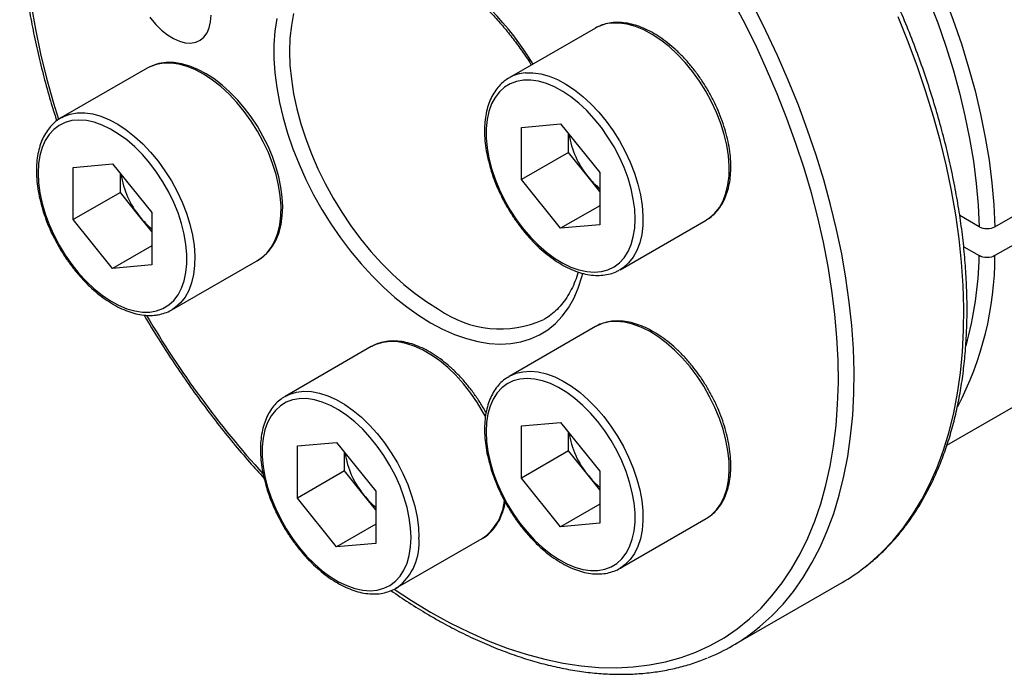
# Model space of a CAD drawing. Header units: millimetres. Extents: x 0 to 342, y 0 to 242.
# Tile 5 of 8: x 259 to 304, y 149 to 179. Entities that reach past the tile are written whole.
import ezdxf

# ---------------------------------------------------------------- set-up
doc = ezdxf.new("R2010")
doc.units = ezdxf.units.MM
doc.layers.add('OUTLINE', color=7, linetype='CONTINUOUS')

msp = doc.modelspace()

# ---------------------------------------------------------------- linework, layer by layer
at = {"layer": 'OUTLINE'}
for p, q in [((285.1827, 178.2882), (281.2936, 176.0431)), ((285.2529, 178.3266), (285.1827, 178.2882)), ((303.2013, 169.3251), (316.6363, 177.081)), ((264.9744, 176.4813), (261.0853, 174.2362)), ((281.2714, 176.0301), (281.2936, 176.0431)), ((316.6363, 175.7745), (303.2013, 168.0187)), ((261.0853, 174.2362), (261.129, 174.2605)), ((281.8488, 173.8099), (283.6166, 173.968)), ((281.8488, 171.4528), (281.8488, 173.8099)), ((283.6166, 173.968), (285.3844, 171.7689)), ((283.9702, 172.6774), (283.9702, 173.5282)), ((283.9702, 172.6774), (281.8488, 171.4528)), ((284.854, 171.5778), (283.9702, 172.6774)), ((261.6405, 172.003), (263.4083, 172.161)), ((261.6405, 169.6458), (261.6405, 172.003)), ((263.4083, 172.161), (265.1761, 169.962)), ((263.7619, 170.8704), (263.7619, 171.7212)), ((283.6166, 169.2537), (281.8488, 171.4528)), ((285.3844, 170.9181), (284.854, 171.5778)), ((285.3844, 171.7689), (285.3844, 169.4117)), ((263.7619, 170.8704), (261.6405, 169.6458)), ((264.6458, 169.7709), (263.7619, 170.8704)), ((285.3844, 170.2742), (283.6166, 169.2537)), ((263.4083, 167.4467), (261.6405, 169.6458)), ((265.1761, 169.1112), (264.6458, 169.7709)), ((265.1761, 169.962), (265.1761, 167.6048)), ((286.2932, 167.3826), (290.1823, 169.6277)), ((290.1823, 169.6277), (290.2088, 169.6434)), ((302.494, 169.3252), (301.6095, 169.8359)), ((285.3844, 169.4117), (283.6166, 169.2537)), ((265.1761, 168.4673), (263.4083, 167.4467)), ((301.7927, 168.4236), (302.494, 168.0188)), ((265.1761, 167.6048), (263.4083, 167.4467)), ((266.0849, 165.5757), (269.974, 167.8208)), ((286.2932, 167.3826), (286.2495, 167.3583)), ((301.0333, 159.4601), (311.778, 165.6629)), ((266.1071, 165.5887), (266.0849, 165.5757)), ((285.1827, 164.8153), (281.2936, 162.5702)), ((285.2044, 164.8276), (285.1827, 164.8153)), ((275.0785, 163.9119), (271.1894, 161.6667)), ((275.0931, 163.9202), (275.0785, 163.9119)), ((281.2449, 162.541), (281.2936, 162.5702)), ((281.8488, 160.337), (283.6166, 160.495)), ((281.8488, 157.9798), (281.8488, 160.337)), ((283.6166, 160.495), (285.3844, 158.296)), ((283.9702, 159.2044), (283.9702, 160.0552)), ((271.7447, 159.4335), (273.5125, 159.5916)), ((271.7447, 157.0764), (271.7447, 159.4335)), ((273.5125, 159.5916), (275.2802, 157.3925)), ((273.866, 158.301), (273.866, 159.1518)), ((283.9702, 159.2044), (281.8488, 157.9798)), ((284.854, 158.1049), (283.9702, 159.2044)), ((273.866, 158.301), (271.7447, 157.0764)), ((274.7499, 157.2014), (273.866, 158.301)), ((285.3844, 157.4452), (284.854, 158.1049)), ((285.3844, 158.296), (285.3844, 155.9388)), ((283.6166, 155.7807), (281.8488, 157.9798)), ((275.2802, 156.5417), (274.7499, 157.2014)), ((275.2802, 157.3925), (275.2802, 155.0353)), ((273.5125, 154.8773), (271.7447, 157.0764)), ((285.3844, 156.8013), (283.6166, 155.7807)), ((275.2802, 155.8978), (273.5125, 154.8773)), ((285.3844, 155.9388), (283.6166, 155.7807)), ((286.2932, 153.9097), (290.1823, 156.1548)), ((290.1823, 156.1548), (290.2517, 156.1972)), ((275.2802, 155.0353), (273.5125, 154.8773)), ((276.189, 153.0062), (280.0781, 155.2514)), ((286.3927, 153.9719), (286.2932, 153.9097)), ((291.3576, 150.4104), (296.3073, 153.2678)), ((276.2296, 153.0304), (276.189, 153.0062))]:
    msp.add_line(p, q, dxfattribs=at)
at = {"layer": 'OUTLINE', "flags": 128}
for points in [[(277.7551, 151.9265), (278.6233, 151.449), (279.4896, 151.0199), (280.352, 150.6402), (281.2086, 150.3108), (282.0575, 150.0323), (282.8968, 149.8054), (283.7246, 149.6307), (284.5391, 149.5084), (285.3385, 149.4389), (286.121, 149.4223), (286.8847, 149.4587), (287.6281, 149.548), (288.3495, 149.6899), (289.0473, 149.8843), (289.7198, 150.1305), (290.3656, 150.4281), (290.9834, 150.7764), (291.5715, 151.1747), (292.1289, 151.622), (292.6542, 152.1174), (293.1462, 152.6597), (293.6039, 153.2478), (294.0262, 153.8803), (294.4123, 154.5558), (294.7611, 155.2728), (295.072, 156.0297), (295.3443, 156.8248), (295.5773, 157.6564), (295.7706, 158.5225), (295.9236, 159.4213), (296.0361, 160.3508), (296.1078, 161.3088), (296.1386, 162.2933), (296.1283, 163.302), (296.0771, 164.3327), (295.9849, 165.3831), (295.8521, 166.4508), (295.6789, 167.5335), (295.4657, 168.6287), (295.213, 169.7341), (294.9214, 170.8471), (294.5914, 171.9652), (294.2238, 173.086), (293.8196, 174.207), (293.3794, 175.3256), (292.9044, 176.4393), (292.3956, 177.5458), (291.8542, 178.6424), (291.2812, 179.7268)], [(300.224, 179.5718), (300.6224, 178.521), (300.9846, 177.469), (301.3099, 176.4184), (301.5974, 175.372), (301.8462, 174.3323), (302.056, 173.302), (302.226, 172.2835), (302.3558, 171.2796), (302.4453, 170.2927), (302.494, 169.3252)], [(300.9206, 179.7098), (301.3213, 178.6443), (301.6856, 177.5777), (302.0126, 176.5129), (302.3015, 175.4524), (302.5516, 174.3988), (302.7622, 173.3548), (302.9328, 172.3228), (303.0631, 171.3056), (303.1527, 170.3055), (303.2013, 169.3251)], [(259.7396, 179.3227), (259.9329, 178.2334), (260.1659, 177.1328), (260.4382, 176.0234), (260.7491, 174.9075), (260.9733, 174.1744)], [(271.5767, 178.9423), (271.4738, 178.4044), (271.4118, 177.8353), (271.3911, 177.2386), (271.4118, 176.618), (271.4738, 175.9774), (271.5767, 175.3206), (271.7199, 174.6517), (271.9025, 173.9749), (272.1233, 173.2943), (272.381, 172.6141), (272.6741, 171.9385), (273.0006, 171.2716), (273.3587, 170.6177), (273.746, 169.9806), (274.1602, 169.3644), (274.5988, 168.7729), (275.059, 168.2096), (275.538, 167.678), (276.0328, 167.1816), (276.5405, 166.7232), (277.0578, 166.3057), (277.5816, 165.9317), (278.1087, 165.6035)], [(292.3435, 151.0713), (292.6022, 151.2787), (293.1391, 151.7623), (293.6434, 152.2926), (294.1141, 152.8686), (294.5501, 153.489), (294.9506, 154.1524), (295.3145, 154.8575), (295.6412, 155.6026), (295.9299, 156.3861), (296.18, 157.2064), (296.3909, 158.0617), (296.5623, 158.9502), (296.6937, 159.8698), (296.7849, 160.8187), (296.8356, 161.7947), (296.8457, 162.7958), (296.8153, 163.8197), (296.7443, 164.8644), (296.633, 165.9274), (296.4816, 167.0065), (296.2904, 168.0994), (296.0598, 169.2037), (295.7903, 170.3169), (295.4825, 171.4368), (295.1371, 172.5609), (294.7549, 173.6866), (294.3365, 174.8117), (293.883, 175.9336), (293.3954, 177.05), (292.8747, 178.1583), (292.3219, 179.2563)], [(265.091, 178.7815), (265.1269, 178.7332), (265.3647, 178.4467), (265.6194, 178.194), (265.8851, 177.9811), (266.1555, 177.813), (266.4244, 177.6936), (266.6854, 177.6258), (266.9323, 177.6111), (267.1595, 177.6498), (267.3616, 177.7411), (267.5337, 177.8828), (267.6721, 178.0716), (267.7732, 178.3031), (267.8349, 178.5718), (267.8556, 178.8714)], [(270.8134, 178.7186), (270.7307, 178.1481), (270.6892, 177.5484), (270.6892, 176.9229), (270.7307, 176.2753), (270.8134, 175.6093), (270.9368, 174.929), (271.1002, 174.2383), (271.3027, 173.5412), (271.5431, 172.8419), (271.8199, 172.1445), (272.1315, 171.4529), (272.4762, 170.7714), (272.8518, 170.1038), (273.2562, 169.4542), (273.687, 168.8263), (274.1417, 168.2238), (274.6175, 167.6503), (275.1118, 167.1091), (275.6216, 166.6033), (276.1439, 166.1361), (276.6757, 165.71), (277.2138, 165.3276), (277.7551, 164.9912)], [(290.2088, 169.6434), (290.3354, 169.7277), (290.5725, 169.9378), (290.7757, 170.1951), (290.9427, 170.4965), (291.0715, 170.8385), (291.1605, 171.217), (291.2088, 171.6277), (291.2157, 172.0657), (291.1812, 172.5259), (291.1057, 173.0029), (290.99, 173.491), (290.8355, 173.9847), (290.6441, 174.478), (290.418, 174.9653), (290.1598, 175.4407), (289.8726, 175.8988), (289.5596, 176.3341), (289.2247, 176.7415), (288.8717, 177.1163), (288.5047, 177.4541), (288.1281, 177.7509), (287.7463, 178.0032), (287.3637, 178.2081), (286.9849, 178.3631), (286.6142, 178.4666), (286.2561, 178.5171), (285.9147, 178.5142)], [(297.2932, 153.9288), (297.552, 154.1361), (298.0889, 154.6197), (298.5932, 155.1501), (299.0639, 155.7261), (299.4999, 156.3465), (299.9003, 157.0099), (300.2642, 157.7149), (300.5909, 158.46), (300.8796, 159.2435), (301.1297, 160.0638), (301.3407, 160.9192), (301.5121, 161.8076), (301.6435, 162.7272), (301.7346, 163.6761), (301.7853, 164.6521), (301.7955, 165.6532), (301.765, 166.6772), (301.6941, 167.7218), (301.5828, 168.7848), (301.4313, 169.8639), (301.2401, 170.9568), (301.0095, 172.0611), (300.74, 173.1744), (300.4323, 174.2942), (300.0869, 175.4183), (299.7046, 176.5441), (299.2863, 177.6691), (298.8328, 178.7911)], [(269.9242, 167.7953), (269.9466, 167.8053), (270.203, 167.9772), (270.4297, 168.1909), (270.6252, 168.4443), (270.7881, 168.7358), (270.9169, 169.0633), (271.0097, 169.4238), (271.0653, 169.8136), (271.0829, 170.2279), (271.0625, 170.6621), (271.0046, 171.1112), (270.91, 171.5706), (270.7801, 172.0354), (270.6162, 172.5011), (270.4203, 172.963), (270.1943, 173.4165), (269.9406, 173.8571), (269.6618, 174.2803), (269.3607, 174.6818), (269.0402, 175.0576), (268.7033, 175.4037), (268.3533, 175.7166), (267.9936, 175.993), (267.6272, 176.2298), (267.2578, 176.4243), (266.8887, 176.5738), (266.524, 176.676), (266.1679, 176.7293), (265.825, 176.7325), (265.5002, 176.686), (265.1981, 176.591), (264.9463, 176.4623), (264.9463, 176.4623)], [(269.974, 167.8208), (270.1271, 167.9208), (270.3642, 168.1309), (270.5675, 168.3882), (270.7344, 168.6896), (270.8632, 169.0315), (270.9522, 169.4101), (271.0005, 169.8208), (271.0074, 170.2588), (270.9729, 170.719), (270.8974, 171.1959), (270.7817, 171.6841), (270.6273, 172.1778), (270.4358, 172.6711), (270.2097, 173.1584), (269.9515, 173.6338), (269.6643, 174.0918), (269.3513, 174.5271), (269.0164, 174.9346), (268.6634, 175.3094), (268.2964, 175.6471), (267.9198, 175.9439), (267.538, 176.1963), (267.1554, 176.4011), (266.7766, 176.5562), (266.406, 176.6596), (266.0478, 176.7102), (265.7064, 176.7073), (265.3857, 176.651), (265.0895, 176.5419), (264.9744, 176.4813)], [(282.0256, 176.2691), (282.367, 176.272), (282.7252, 176.2214), (283.0958, 176.118), (283.4746, 175.963), (283.8572, 175.7581), (284.239, 175.5057), (284.6156, 175.209), (284.9826, 174.8712), (285.3356, 174.4964), (285.6705, 174.0889), (285.9835, 173.6536), (286.2707, 173.1956), (286.5289, 172.7202), (286.755, 172.2329), (286.9465, 171.7396), (287.1009, 171.2459), (287.2166, 170.7577), (287.2921, 170.2808), (287.3266, 169.8206), (287.3197, 169.3826), (287.2714, 168.9719), (287.1824, 168.5933), (287.0536, 168.2514), (286.8867, 167.95), (286.6834, 167.6927), (286.4463, 167.4826), (286.2932, 167.3826)], [(281.9372, 175.9392), (281.6274, 175.8844), (281.3418, 175.7776), (281.0837, 175.6203), (280.8565, 175.4143), (280.6627, 175.1621), (280.5047, 174.8668), (280.3846, 174.532), (280.3037, 174.1617), (280.2629, 173.7605), (280.2629, 173.3332), (280.3037, 172.885), (280.3846, 172.4213), (280.5047, 171.9477), (280.6627, 171.4701), (280.8565, 170.9942), (281.0837, 170.5258), (281.3418, 170.0705), (281.6274, 169.6339), (281.9372, 169.2214), (282.2674, 168.8378), (282.614, 168.4879), (282.9727, 168.1759), (283.3392, 167.9056), (283.7092, 167.6803), (284.0779, 167.5027), (284.4411, 167.3749), (284.7943, 167.2986), (285.1332, 167.2746), (285.4537, 167.3033), (285.7518, 167.3842), (286.0241, 167.5165), (286.2671, 167.6984), (286.478, 167.9279), (286.6541, 168.202), (286.7934, 168.5175), (286.8941, 168.8706), (286.955, 169.2569), (286.9754, 169.6718), (286.955, 170.1103), (286.8941, 170.5669), (286.7934, 171.0363), (286.6541, 171.5126), (286.478, 171.9901), (286.2671, 172.463), (286.0241, 172.9255), (285.7518, 173.3721), (285.4537, 173.7973), (285.1332, 174.196), (284.7943, 174.5633), (284.4411, 174.8947), (284.0779, 175.1863), (283.7092, 175.4345), (283.3392, 175.6363), (282.9727, 175.7892), (282.614, 175.8914), (282.2674, 175.9416), (281.9372, 175.9392)], [(265.0877, 165.4755), (265.3975, 165.5304), (265.6831, 165.6371), (265.9412, 165.7944), (266.1685, 166.0005), (266.3623, 166.2526), (266.5202, 166.5479), (266.6403, 166.8827), (266.7213, 167.253), (266.762, 167.6542), (266.762, 168.0815), (266.7213, 168.5298), (266.6403, 168.9935), (266.5202, 169.467), (266.3623, 169.9446), (266.1685, 170.4205), (265.9412, 170.889), (265.6831, 171.3442), (265.3975, 171.7808), (265.0877, 172.1933), (264.7575, 172.5769), (264.411, 172.9268), (264.0522, 173.2388), (263.6857, 173.5091), (263.3158, 173.7344), (262.947, 173.912), (262.5838, 174.0398), (262.2306, 174.1161), (261.8917, 174.1401), (261.5712, 174.1114), (261.2731, 174.0305), (261.0008, 173.8982), (260.7578, 173.7163), (260.5469, 173.4868), (260.3708, 173.2127), (260.2315, 172.8972), (260.1309, 172.5441), (260.0699, 172.1578), (260.0496, 171.7429), (260.0699, 171.3044), (260.1309, 170.8478), (260.2315, 170.3784), (260.3708, 169.9021), (260.5469, 169.4246), (260.7578, 168.9517), (261.0008, 168.4892), (261.2731, 168.0426), (261.5712, 167.6174), (261.8917, 167.2187), (262.2306, 166.8514), (262.5838, 166.52), (262.947, 166.2284), (263.3158, 165.9802), (263.6857, 165.7785), (264.0522, 165.6255), (264.411, 165.5234), (264.7575, 165.4731), (265.0877, 165.4755)], [(261.129, 174.2605), (261.2004, 174.2968), (261.4966, 174.4059), (261.8173, 174.4622), (262.1587, 174.4651), (262.5169, 174.4145), (262.8875, 174.3111), (263.2664, 174.156), (263.6489, 173.9511), (264.0307, 173.6988), (264.4073, 173.402), (264.7743, 173.0643), (265.1273, 172.6894), (265.4622, 172.282), (265.7752, 171.8467), (266.0624, 171.3887), (266.3206, 170.9132), (266.5468, 170.426), (266.7382, 169.9326), (266.8926, 169.439), (267.0083, 168.9508), (267.0838, 168.4738), (267.1183, 168.0136), (267.1114, 167.5756), (267.0632, 167.165), (266.9741, 166.7864), (266.8454, 166.4444), (266.6784, 166.143), (266.4751, 165.8858), (266.238, 165.6756), (266.1071, 165.5887)], [(277.7551, 164.9912), (278.2964, 164.7027), (278.8345, 164.4637), (279.3663, 164.2759), (279.8886, 164.1401), (280.3984, 164.0572), (280.8927, 164.0277), (281.3685, 164.0518), (281.8232, 164.1294), (282.254, 164.2599), (282.6584, 164.4426), (283.034, 164.6765), (283.3787, 164.9601), (283.6903, 165.2918), (283.9671, 165.6697), (284.2075, 166.0915), (284.41, 166.5548), (284.5734, 167.0568), (284.6148, 167.215)], [(289.4502, 163.0003), (289.1088, 163.3974), (288.7507, 163.7603), (288.38, 164.0848), (288.0012, 164.3671), (287.6186, 164.604), (287.2368, 164.7925), (286.8602, 164.9305), (286.4933, 165.0164), (286.1402, 165.0492), (285.8053, 165.0284), (285.4924, 164.9545), (285.2051, 164.8281), (285.2044, 164.8276)], [(280.237, 160.7379), (280.1451, 160.9075), (279.8672, 161.372), (279.5624, 161.8154), (279.2344, 162.2327), (278.887, 162.6189), (278.5242, 162.9695), (278.1503, 163.2803), (277.7697, 163.5478), (277.3869, 163.7688), (277.0063, 163.9407), (276.6325, 164.0615), (276.2697, 164.1298), (275.9223, 164.1448), (275.5942, 164.1062), (275.2895, 164.0146), (275.0931, 163.9202)], [(290.2517, 156.1972), (290.418, 156.3194), (290.6441, 156.5456), (290.8355, 156.8179), (290.99, 157.1332), (291.1057, 157.4879), (291.1812, 157.8776), (291.2157, 158.298), (291.2088, 158.744), (291.1605, 159.2104), (291.0715, 159.6917), (290.9427, 160.1823), (290.7757, 160.6765), (290.5725, 161.1685), (290.3354, 161.6524), (290.0671, 162.1227), (289.7709, 162.5737), (289.4502, 163.0003)], [(281.2936, 162.5702), (281.3161, 162.5829), (281.6033, 162.7093), (281.9162, 162.7833), (282.2512, 162.8041), (282.6042, 162.7713), (282.9711, 162.6854), (283.3477, 162.5474), (283.7296, 162.3588), (284.1121, 162.122), (284.491, 161.8397), (284.8616, 161.5152), (285.2197, 161.1522), (285.5611, 160.7552)], [(285.296, 160.5273), (284.9658, 160.9109), (284.6192, 161.2608), (284.2605, 161.5728), (283.894, 161.8431), (283.5241, 162.0684), (283.1553, 162.246), (282.7921, 162.3738), (282.4389, 162.4501), (282.1, 162.4741), (281.7795, 162.4454), (281.4814, 162.3645), (281.2091, 162.2322), (280.9661, 162.0503), (280.7552, 161.8208), (280.5791, 161.5467), (280.4398, 161.2312), (280.3391, 160.8781), (280.2782, 160.4918), (280.2578, 160.0769), (280.2782, 159.6384), (280.3391, 159.1818), (280.4398, 158.7124), (280.5791, 158.2361), (280.7552, 157.7586), (280.9661, 157.2857), (281.2091, 156.8232), (281.4814, 156.3766), (281.7795, 155.9514), (282.1, 155.5527), (282.4389, 155.1854), (282.7921, 154.854), (283.1553, 154.5624), (283.5241, 154.3142), (283.894, 154.1125), (284.2605, 153.9595), (284.6192, 153.8574), (284.9658, 153.8071), (285.296, 153.8095), (285.6058, 153.8644), (285.8914, 153.9711), (286.1495, 154.1284), (286.3768, 154.3345), (286.5705, 154.5866), (286.7285, 154.8819), (286.8486, 155.2167), (286.9296, 155.587), (286.9703, 155.9882), (286.9703, 156.4155), (286.9296, 156.8638), (286.8486, 157.3275), (286.7285, 157.801), (286.5705, 158.2786), (286.3768, 158.7545), (286.1495, 159.223), (285.8914, 159.6782), (285.6058, 160.1148), (285.296, 160.5273)], [(271.1223, 161.6258), (271.1225, 161.6259), (271.1894, 161.6667)], [(271.1894, 161.6667), (271.4004, 161.7695), (271.7051, 161.8611), (272.0332, 161.8996), (272.3806, 161.8847), (272.7434, 161.8164), (273.1173, 161.6956), (273.4978, 161.5237), (273.8806, 161.3027), (274.2612, 161.0352), (274.6351, 160.7243), (274.9979, 160.3738), (275.3453, 159.9876), (275.6733, 159.5703), (275.9781, 159.1268), (276.256, 158.6624), (276.5039, 158.1824), (276.7187, 157.6925), (276.898, 157.1984), (277.0397, 156.7059), (277.1421, 156.2208), (277.204, 155.7488), (277.2248, 155.2955)], [(276.8712, 155.2955), (276.8508, 155.7339), (276.7899, 156.1906), (276.6892, 156.6599), (276.55, 157.1362), (276.3739, 157.6137), (276.163, 158.0866), (275.92, 158.5491), (275.6477, 158.9957), (275.3495, 159.4209), (275.0291, 159.8196), (274.6902, 160.1869), (274.337, 160.5183), (273.9738, 160.8099), (273.605, 161.0581), (273.2351, 161.2599), (272.8686, 161.4128), (272.5098, 161.515), (272.1633, 161.5652), (271.8331, 161.5629), (271.5233, 161.508), (271.2376, 161.4012), (270.9796, 161.2439), (270.7523, 161.0379), (270.5585, 160.7857), (270.4006, 160.4904), (270.2804, 160.1556), (270.1995, 159.7853), (270.1588, 159.3841), (270.1588, 158.9568), (270.1995, 158.5086), (270.2804, 158.0449), (270.4006, 157.5713), (270.5585, 157.0937), (270.7523, 156.6178), (270.9796, 156.1494), (271.2376, 155.6941), (271.5233, 155.2575), (271.8331, 154.845), (272.1633, 154.4614), (272.5098, 154.1115), (272.8686, 153.7995), (273.2351, 153.5292), (273.605, 153.3039), (273.9738, 153.1263), (274.337, 152.9986), (274.6902, 152.9222), (275.0291, 152.8983), (275.3495, 152.9269), (275.6477, 153.0079), (275.92, 153.1401), (276.163, 153.322), (276.3739, 153.5515), (276.55, 153.8256), (276.6892, 154.1412), (276.7899, 154.4942), (276.8508, 154.8806), (276.8712, 155.2955)], [(285.5611, 160.7552), (285.8818, 160.3286), (286.178, 159.8776), (286.4463, 159.4073), (286.6834, 158.9234), (286.8867, 158.4314), (287.0536, 157.9372), (287.1824, 157.4466), (287.2714, 156.9652), (287.3197, 156.4988), (287.3266, 156.0529), (287.2921, 155.6325), (287.2166, 155.2427), (287.1009, 154.8881), (286.9465, 154.5728), (286.755, 154.3004), (286.5289, 154.0743), (286.3927, 153.9719)], [(276.1086, 152.9623), (276.8869, 152.4514), (277.7551, 151.9265)]]:
    msp.add_lwpolyline(points, dxfattribs=at)
at = {"layer": 'OUTLINE'}
for centre, radius, start, end in [((270.0893, 169.1296), 14.4158, 31.53082, 56.01382), ((286.0559, 176.7554), 1.7645, 94.59129, 117.07174), ((282.1649, 174.5193), 1.7554, 94.55196, 119.76091), ((287.9389, 174.1095), 3.9907, 188.83499, 219.37493), ((267.7306, 172.3026), 3.9907, 188.83499, 219.37493), ((287.6467, 173.7982), 3.5678, 218.48783, 230.64706), ((267.4384, 171.9913), 3.5678, 218.48783, 230.64706), ((288.5323, 168.028), 14.669, 332.30287, 359.96369), ((285.6945, 168.3879), 16.8035, 344.6826, 358.7412), ((302.1366, 187.1104), 43.1031, 210.37055, 222.168), ((280.8932, 169.5032), 4.7918, 234.47145, 294.17832), ((287.9389, 160.6366), 3.9907, 188.83499, 219.37493), ((277.8348, 159.7331), 3.9907, 188.83499, 219.37493), ((287.6467, 160.3253), 3.5678, 218.48783, 230.64706), ((277.5425, 159.4218), 3.5678, 218.48783, 230.64706), ((278.7936, 157.1481), 2.2908, 304.10599, 355.95385), ((274.7477, 155.0327), 2.491, 306.50544, 6.05603), ((291.8683, 160.9551), 8.8769, 300.00429, 307.67129), ((286.9242, 158.09), 8.8673, 292.29801, 307.67259)]:
    msp.add_arc(centre, radius, start, end, dxfattribs=at)
for points, knots in [([(316.7828, 177.2856), (316.777, 177.4484), (316.7604, 177.9201), (316.7044, 178.7144), (316.603, 179.6722), (316.4644, 180.6439), (316.2897, 181.6271), (316.0792, 182.6197), (315.8334, 183.6195), (315.5529, 184.6244), (315.2383, 185.6322), (314.8904, 186.6407), (314.5099, 187.6478), (314.0977, 188.6511), (313.6547, 189.6487), (313.182, 190.6383), (312.6804, 191.6177), (312.1512, 192.5848), (311.5955, 193.5376), (311.0145, 194.4739), (310.4094, 195.3917), (309.7816, 196.289), (309.1325, 197.1639), (308.4633, 198.0143), (307.7757, 198.8386), (307.071, 199.6348), (306.3507, 200.4012), (305.6164, 201.1361), (304.8697, 201.8379), (304.112, 202.505), (303.3452, 203.136), (302.5707, 203.7293), (301.7901, 204.2838), (301.0053, 204.798), (300.2177, 205.2709), (299.4292, 205.7012), (298.6413, 206.0879), (297.8559, 206.4301), (297.0746, 206.7269), (296.2992, 206.9775), (295.5314, 207.1812), (294.7732, 207.3375), (294.0263, 207.4458), (293.2925, 207.5061), (292.5736, 207.518), (291.8715, 207.4816), (291.1877, 207.3974), (290.5246, 207.2645), (289.8887, 207.09), (289.486, 206.9354), (289.2884, 206.8596)], [0, 0, 0, 0, 0.01113008, 0.0322381, 0.05334257, 0.07444248, 0.09553742, 0.11662723, 0.13771199, 0.15879193, 0.17986737, 0.20093874, 0.2220065, 0.24307116, 0.26413327, 0.28519338, 0.30625205, 0.32730985, 0.34836737, 0.36942516, 0.39048363, 0.41154337, 0.43260497, 0.45366901, 0.47473607, 0.49580671, 0.51688149, 0.53796094, 0.55904554, 0.5801357, 0.60123178, 0.62233398, 0.64344234, 0.66455667, 0.68567647, 0.70680083, 0.72792834, 0.74905649, 0.77018172, 0.79129988, 0.81240582, 0.83349326, 0.85455501, 0.8755832, 0.89656987, 0.91750777, 0.93839132, 0.95921776, 0.97998809, 1, 1, 1, 1]), ([(297.3294, 153.9547), (297.4993, 154.0907), (297.8501, 154.3712), (298.3454, 154.8495), (298.823, 155.3754), (299.2692, 155.9431), (299.6838, 156.5505), (300.0659, 157.1967), (300.4145, 157.8805), (300.729, 158.6006), (301.0086, 159.3556), (301.2527, 160.1439), (301.4607, 160.9638), (301.6324, 161.8137), (301.7672, 162.6917), (301.865, 163.5962), (301.9257, 164.5252), (301.9491, 165.4769), (301.9353, 166.4493), (301.8843, 167.4405), (301.7965, 168.4486), (301.6718, 169.4716), (301.5108, 170.5075), (301.3137, 171.5543), (301.0809, 172.61), (300.813, 173.6725), (300.5105, 174.7399), (300.1741, 175.8099), (299.8043, 176.8807), (299.4021, 177.9501), (298.968, 179.016), (298.5031, 180.0765), (298.0081, 181.1294), (297.4842, 182.1728), (296.9322, 183.2045), (296.3533, 184.2227), (295.7487, 185.2254), (295.1193, 186.2106), (294.4666, 187.1763), (293.7917, 188.1209), (293.0959, 189.0423), (292.3805, 189.9388), (291.647, 190.8087), (290.8967, 191.6503), (290.1311, 192.4619), (289.3515, 193.242), (288.5596, 193.989), (287.7567, 194.7014), (286.9444, 195.3779), (286.1242, 196.0171), (285.2977, 196.6177), (284.4665, 197.1785), (283.632, 197.6983), (282.7959, 198.1761), (281.9598, 198.6109), (281.1253, 199.0017), (280.2939, 199.3477), (279.4675, 199.648), (278.6475, 199.9021), (277.8357, 200.1092), (277.0337, 200.269), (276.2433, 200.3809), (275.4661, 200.4448), (274.7038, 200.4606), (273.9581, 200.4282), (273.2307, 200.3476), (272.5227, 200.2201), (271.8374, 200.0423), (271.3047, 199.8721), (271.0093, 199.745), (270.9265, 199.7094)], [0, 0, 0, 0, 0.0137557, 0.0283827, 0.0430314, 0.0577077, 0.0724154, 0.0871558, 0.1019283, 0.1167306, 0.1315591, 0.1464099, 0.1612786, 0.1761612, 0.1910541, 0.2059539, 0.2208579, 0.2357641, 0.2506704, 0.2655756, 0.2804788, 0.2953794, 0.3102772, 0.325172, 0.3400637, 0.3549525, 0.3698385, 0.3847218, 0.3996027, 0.4144815, 0.4293585, 0.4442338, 0.459108, 0.4739812, 0.4888538, 0.5037261, 0.5185985, 0.5334711, 0.5483443, 0.5632184, 0.5780936, 0.5929705, 0.6078491, 0.62273, 0.6376133, 0.6524994, 0.6673885, 0.6822809, 0.6971767, 0.7120761, 0.7269792, 0.7418857, 0.7567956, 0.7717084, 0.7866235, 0.8015399, 0.8164557, 0.831369, 0.8462773, 0.8611776, 0.8760662, 0.8909391, 0.9057919, 0.92062, 0.9354195, 0.9501871, 0.9649208, 0.9796208, 0.9942894, 1, 1, 1, 1]), ([(263.7846, 195.5825), (263.6175, 195.447), (263.2703, 195.1656), (262.7795, 194.6857), (262.3044, 194.1562), (261.861, 193.585), (261.4491, 192.9743), (261.0699, 192.3248), (260.7241, 191.6378), (260.4126, 190.9146), (260.1361, 190.1567), (259.8951, 189.3657), (259.6901, 188.5431), (259.5217, 187.6907), (259.39, 186.8103), (259.2954, 185.9037), (259.2379, 184.9726), (259.2177, 184.0191), (259.2347, 183.045), (259.2888, 182.0522), (259.3799, 181.0428), (259.5076, 180.0186), (259.6718, 178.9817), (259.8721, 177.934), (260.1076, 176.8777), (260.3796, 175.8146), (260.6408, 174.8884), (260.825, 174.3165), (260.8943, 174.1015)], [0, 0, 0, 0, 0.0358933, 0.0745248, 0.1132151, 0.1519795, 0.1908272, 0.2297615, 0.26878, 0.3078764, 0.3470414, 0.3862641, 0.4255334, 0.4648385, 0.5041697, 0.5435186, 0.5828782, 0.622243, 0.6616078, 0.7009693, 0.7403254, 0.7796747, 0.8190164, 0.8583502, 0.897676, 0.9369939, 0.9763044, 1, 1, 1, 1]), ([(278.0066, 181.0013), (278.0604, 180.9701), (278.2758, 180.8452), (278.6537, 180.5846), (279.1368, 180.2211), (279.615, 179.8171), (280.0855, 179.3783), (280.5454, 178.9061), (280.9921, 178.4032), (281.4235, 177.8726), (281.8347, 177.3154), (282.1256, 176.8966), (282.2715, 176.6593), (282.2949, 176.6212)], [0, 0, 0, 0, 0.0349421, 0.1396007, 0.2443288, 0.3491475, 0.4540636, 0.5590745, 0.6641715, 0.7693428, 0.8745741, 0.9798501, 1, 1, 1, 1]), ([(285.9808, 178.5354), (285.9211, 178.5284), (285.7536, 178.5089), (285.5087, 178.4471), (285.3381, 178.3641), (285.2618, 178.327)], [0, 0, 0, 0, 0.2341746, 0.6572664, 1, 1, 1, 1]), ([(290.2104, 169.6468), (290.2185, 169.6508), (290.3184, 169.7011), (290.4858, 169.8399), (290.7062, 170.063), (290.8921, 170.33), (291.0452, 170.633), (291.1633, 170.9712), (291.245, 171.3411), (291.2892, 171.7389), (291.2954, 172.1601), (291.2636, 172.5997), (291.1945, 173.0531), (291.089, 173.5153), (290.9484, 173.9817), (290.7745, 174.4476), (290.5689, 174.9083), (290.334, 175.3592), (290.0721, 175.7959), (289.7858, 176.2138), (289.4779, 176.6087), (289.1516, 176.9766), (288.8099, 177.3138), (288.4561, 177.6167), (288.0934, 177.882), (287.7252, 178.1068), (287.3551, 178.2883), (286.9866, 178.4244), (286.624, 178.5116), (286.2869, 178.5509), (286.0772, 178.5403), (285.9808, 178.5354)], [0, 0, 0, 0, 0.0030356, 0.0374072, 0.0717755, 0.1063595, 0.1413185, 0.176689, 0.2124039, 0.2483481, 0.2844106, 0.3205073, 0.3565847, 0.3926269, 0.4286314, 0.4646027, 0.5005492, 0.5364809, 0.5724086, 0.6083426, 0.6442916, 0.680267, 0.7162804, 0.7523422, 0.7884604, 0.824638, 0.8608673, 0.8971152, 0.9333041, 0.9693238, 1, 1, 1, 1]), ([(281.2711, 176.0252), (281.2008, 175.9813), (281.0433, 175.8828), (280.8326, 175.6783), (280.6359, 175.4249), (280.4729, 175.1323), (280.3441, 174.8044), (280.2514, 174.4436), (280.1959, 174.0537), (280.1783, 173.639), (280.1988, 173.2043), (280.2568, 172.7546), (280.3516, 172.2946), (280.4818, 171.8289), (280.6459, 171.3624), (280.8422, 170.8996), (281.0686, 170.4453), (281.3227, 170.0039), (281.602, 169.5799), (281.9037, 169.1777), (282.2248, 168.8013), (282.5623, 168.4545), (282.9128, 168.141), (283.2732, 167.8641), (283.6401, 167.6269), (284.01, 167.4321), (284.3794, 167.2824), (284.7443, 167.1798), (285.1006, 167.1265), (285.4439, 167.1226), (285.7684, 167.1707), (286.0369, 167.249), (286.1854, 167.3302), (286.2422, 167.3612)], [0, 0, 0, 0, 0.0255041, 0.05710441, 0.08884087, 0.12088991, 0.15331916, 0.18609093, 0.21910678, 0.25225965, 0.28546591, 0.31866338, 0.35183128, 0.38496425, 0.41806499, 0.45114037, 0.48419927, 0.5172515, 0.55030732, 0.58337382, 0.61646155, 0.64958104, 0.6827423, 0.71595366, 0.74921957, 0.78253654, 0.81588564, 0.84920329, 0.88239929, 0.91535134, 0.94793871, 0.98010429, 1, 1, 1, 1]), ([(261.1363, 174.2576), (261.1015, 174.2407), (260.9741, 174.1788), (260.7811, 174.0252), (260.5615, 173.8006), (260.3755, 173.534), (260.2223, 173.2309), (260.1043, 172.8928), (260.0225, 172.5228), (259.9783, 172.125), (259.9722, 171.7039), (260.004, 171.2642), (260.0731, 170.8109), (260.1786, 170.3487), (260.3191, 169.8823), (260.4931, 169.4164), (260.6986, 168.9557), (260.9336, 168.5047), (261.1955, 168.0681), (261.4818, 167.6502), (261.7896, 167.2552), (262.116, 166.8873), (262.4577, 166.5501), (262.8115, 166.2472), (263.1742, 165.9819), (263.5423, 165.7571), (263.9124, 165.5756), (264.281, 165.4396), (264.6436, 165.3523), (264.9807, 165.313), (265.1903, 165.3236), (265.2867, 165.3285)], [0, 0, 0, 0, 0.0128176, 0.0468519, 0.080883, 0.1151276, 0.1497437, 0.1847671, 0.2201316, 0.2557231, 0.2914318, 0.3271743, 0.3628977, 0.3985863, 0.4342375, 0.4698559, 0.5054497, 0.5410288, 0.576604, 0.6121855, 0.6477817, 0.6834042, 0.7190642, 0.7547721, 0.790536, 0.8263586, 0.8622324, 0.8981247, 0.9339585, 0.9696247, 1, 1, 1, 1]), ([(302.494, 169.3252), (302.5862, 169.272), (302.7155, 169.2407), (302.9794, 169.2406), (303.1079, 169.2712), (303.2013, 169.3251)], [0, 0, 0, 0, 0.5, 0.5, 1, 1, 1, 1]), ([(303.2013, 168.0187), (303.1078, 167.9647), (302.978, 167.9341), (302.7169, 167.9342), (302.5863, 167.9655), (302.494, 168.0188)], [0, 0, 0, 0, 0.5, 0.5, 1, 1, 1, 1]), ([(284.4113, 167.2811), (284.3676, 167.1451), (284.277, 166.8633), (284.1013, 166.48), (283.8948, 166.1222), (283.6588, 165.8023), (283.3934, 165.5222), (283.1263, 165.2966), (282.9361, 165.1845), (282.8536, 165.136)], [0, 0, 0, 0, 0.1367816, 0.2834731, 0.4310368, 0.579906, 0.7305208, 0.8831687, 1, 1, 1, 1]), ([(264.8304, 165.3395), (264.8432, 165.3169), (265.0495, 164.9553), (265.4734, 164.269), (266.1025, 163.2841), (266.7578, 162.3204), (267.4344, 161.3778), (268.1319, 160.4583), (268.8491, 159.5646), (269.5518, 158.7317), (270.0228, 158.2118), (270.2423, 157.9694)], [0, 0, 0, 0, 0.0083762, 0.1343084, 0.2602429, 0.3861825, 0.5121299, 0.6380879, 0.764059, 0.8900462, 1, 1, 1, 1]), ([(265.2867, 165.3285), (265.3465, 165.3353), (265.5143, 165.3544), (265.7744, 165.4273), (265.9889, 165.5121), (266.0909, 165.5823), (266.1073, 165.5936)], [0, 0, 0, 0, 0.20236928, 0.56799714, 0.93019189, 1, 1, 1, 1]), ([(289.5567, 163.0312), (289.5012, 163.0988), (289.3407, 163.2944), (289.0612, 163.597), (288.7162, 163.9256), (288.3596, 164.2187), (287.9951, 164.4734), (287.6261, 164.6869), (287.256, 164.8564), (286.8887, 164.9796), (286.5281, 165.0545), (286.1789, 165.0795), (285.8447, 165.0555), (285.5335, 164.9777), (285.3206, 164.8993), (285.2209, 164.8343), (285.2082, 164.8261)], [0, 0, 0, 0, 0.0417815, 0.1209335, 0.2001915, 0.2795615, 0.3590589, 0.4386853, 0.5184146, 0.5981462, 0.6776916, 0.7567864, 0.8351249, 0.912485, 0.9888801, 1, 1, 1, 1]), ([(280.2534, 160.9231), (280.2282, 160.9708), (280.1241, 161.1682), (279.9134, 161.5009), (279.6243, 161.9155), (279.3122, 162.3053), (278.9828, 162.6677), (278.6385, 162.9985), (278.2827, 163.2944), (277.9187, 163.5522), (277.5499, 163.7688), (277.1798, 163.9418), (276.8121, 164.0685), (276.4508, 164.1471), (276.1005, 164.1759), (275.7651, 164.1555), (275.4519, 164.0819), (275.2281, 164.0008), (275.1187, 163.9307), (275.0969, 163.9167)], [0, 0, 0, 0, 0.0204771, 0.0848013, 0.1491393, 0.2135082, 0.2779284, 0.3424203, 0.4070021, 0.4716869, 0.5364772, 0.601354, 0.6662422, 0.7309922, 0.7953938, 0.859198, 0.9222143, 0.9844358, 1, 1, 1, 1]), ([(290.2563, 156.2053), (290.3226, 156.2494), (290.4745, 156.3505), (290.6779, 156.5591), (290.8693, 156.8189), (291.0267, 157.1176), (291.1496, 157.4511), (291.2363, 157.817), (291.2855, 158.2114), (291.2968, 158.6297), (291.27, 159.0671), (291.2058, 159.5189), (291.1051, 159.9802), (290.9692, 160.4463), (290.7996, 160.9126), (290.5981, 161.3742), (290.3671, 161.8268), (290.1083, 162.2653), (289.838, 162.6696), (289.6462, 162.9161), (289.5567, 163.0312)], [0, 0, 0, 0, 0.0423007, 0.0969456, 0.1518867, 0.2074016, 0.2635742, 0.3203154, 0.3774469, 0.4347878, 0.4922, 0.5495873, 0.6069205, 0.6641934, 0.7214121, 0.7785894, 0.8357409, 0.8928837, 0.9500349, 1, 1, 1, 1]), ([(281.2432, 162.5325), (281.1937, 162.5027), (281.0562, 162.4199), (280.8615, 162.236), (280.6601, 161.9883), (280.4928, 161.7005), (280.3593, 161.3773), (280.2616, 161.0206), (280.2011, 160.6344), (280.1785, 160.2227), (280.1939, 159.7905), (280.2469, 159.3425), (280.3368, 158.8835), (280.4624, 158.4184), (280.6221, 157.9517), (280.8142, 157.4881), (281.0367, 157.0324), (281.2873, 156.589), (281.5634, 156.1625), (281.8622, 155.7571), (282.1809, 155.377), (282.5164, 155.0261), (282.8654, 154.7079), (283.2246, 154.426), (283.5908, 154.1833), (283.9605, 153.9827), (284.3302, 153.8268), (284.6959, 153.7178), (285.0537, 153.6577), (285.3987, 153.6477), (285.7271, 153.6869), (286.0319, 153.7781), (286.2573, 153.8779), (286.3701, 153.9614), (286.3994, 153.9831)], [0, 0, 0, 0, 0.01751252, 0.04863334, 0.07985904, 0.11137501, 0.14326313, 0.17549821, 0.20798811, 0.24062612, 0.27332591, 0.30602326, 0.33869309, 0.37132867, 0.40393184, 0.43650899, 0.46906867, 0.50162046, 0.53417442, 0.56673796, 0.599321, 0.63193396, 0.6645868, 0.69728804, 0.73004277, 0.76284891, 0.79569084, 0.82851216, 0.86122773, 0.89372012, 0.92586711, 0.95760027, 0.98896224, 1, 1, 1, 1]), ([(271.1188, 161.6163), (271.0826, 161.5949), (270.958, 161.5212), (270.774, 161.3493), (270.5699, 161.1051), (270.4001, 160.8199), (270.2639, 160.4994), (270.1636, 160.1451), (270.1002, 159.761), (270.0747, 159.3511), (270.0872, 158.9202), (270.1375, 158.4732), (270.2246, 158.0149), (270.3476, 157.5501), (270.5048, 157.0833), (270.6945, 156.6194), (270.9148, 156.1629), (271.1633, 155.7185), (271.4376, 155.2905), (271.7348, 154.8834), (272.0521, 154.5012), (272.3864, 154.148), (272.7345, 153.8272), (273.0931, 153.5424), (273.4589, 153.2967), (273.8285, 153.0928), (274.1983, 152.9334), (274.5644, 152.8209), (274.9229, 152.757), (275.2691, 152.7433), (275.599, 152.7785), (275.9051, 152.8669), (276.1168, 152.9547), (276.2166, 153.0254), (276.2317, 153.0361)], [0, 0, 0, 0, 0.0128806, 0.0443234, 0.0758551, 0.1076692, 0.139857, 0.1724004, 0.2052093, 0.2381755, 0.2712097, 0.3042452, 0.337254, 0.3702282, 0.4031695, 0.4360838, 0.4689798, 0.501867, 0.5347557, 0.5676535, 0.6005702, 0.6335164, 0.6665022, 0.6995362, 0.7326241, 0.7657645, 0.7989429, 0.8321064, 0.8651707, 0.8980193, 0.9305271, 0.9626187, 0.9943275, 1, 1, 1, 1]), ([(280.0472, 155.2366), (280.0565, 155.2409), (280.1594, 155.2881), (280.3321, 155.4212), (280.5591, 155.6358), (280.7515, 155.895), (280.9127, 156.1897), (281.0346, 156.5232), (281.1034, 156.7602), (281.1208, 156.8918), (281.1211, 156.8935)], [0, 0, 0, 0, 0.01606, 0.1775549, 0.3388608, 0.5009608, 0.6647118, 0.8304057, 0.9978111, 1, 1, 1, 1]), ([(275.9658, 152.9016), (276.2345, 152.7187), (276.7802, 152.3472), (277.4124, 151.9575), (277.7748, 151.7464), (277.8587, 151.6976)], [0, 0, 0, 0, 0.4271714, 0.8674129, 1, 1, 1, 1]), ([(277.8587, 151.6976), (278.0055, 151.614), (278.431, 151.3719), (279.1354, 151.0039), (279.9701, 150.6088), (280.8018, 150.2591), (281.6288, 149.9548), (282.4494, 149.6967), (283.2619, 149.4855), (284.0648, 149.3217), (284.8563, 149.2056), (285.6347, 149.1376), (286.3983, 149.1177), (287.1455, 149.1459), (287.8746, 149.2224), (288.5843, 149.3459), (289.2717, 149.5193), (289.8264, 149.694), (290.1427, 149.8281), (290.2458, 149.8719)], [0, 0, 0, 0, 0.0330872, 0.095866, 0.1586568, 0.2214461, 0.2842255, 0.3469849, 0.4097117, 0.4723908, 0.5350053, 0.5975367, 0.6599661, 0.7222762, 0.7844527, 0.8464874, 0.9083797, 0.9701386, 1, 1, 1, 1])]:
    msp.add_open_spline(points, degree=3, knots=knots, dxfattribs=at)

doc.saveas('drawing.dxf')
